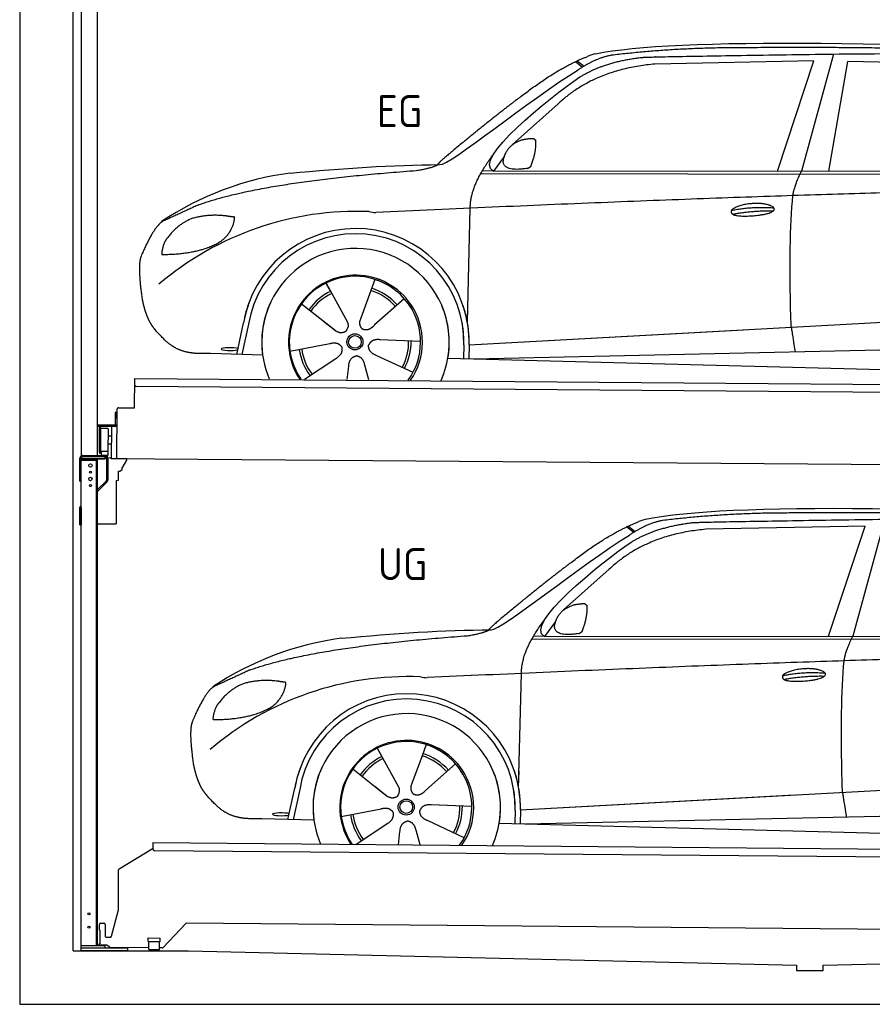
# Model space of a CAD drawing. Header units: millimetres. Extents: x -411 to 6777, y 0 to 6577.
# Tile 1 of 6: x 0 to 3183, y 0 to 3677. Entities that reach past the tile are written whole.
import ezdxf

# ---------------------------------------------------------------- set-up
doc = ezdxf.new("R2010")
doc.units = ezdxf.units.MM
for name, color, linetype, lineweight in [('car', 10, 'Continuous', 25), ('Gebäude', 7, 'Continuous', 25), ('Logo', 7, 'Continuous', 25), ('Plattform', 7, 'Continuous', 25), ('Ständer hinten', 7, 'Continuous', 25)]:
    doc.layers.add(name, color=color, linetype=linetype, lineweight=lineweight)
doc.styles.get("Standard").update_dxf_attribs({"font": 'ISOCP.SHX'})

# ---------------------------------------------------------------- blocks, each defined once
blk = doc.blocks.new('UG Plattfrom Gl550')
at = {"layer": 'Plattform'}
for p, q in [((498.1, 578.8), (498.2, 597.8)), ((498.2, 597.8), (498.3, 603.8)), ((498.3, 603.8), (5435.1, 560.7)), ((371.8, 506.3), (498.1, 583.5)), ((5429.8, 530.7), (503, 573.7)), ((368.7, 352.3), (369.4, 502.1)), ((342.2, 253.9), (368.7, 352.3)), ((297.4, 276.5), (297.6, 298.5)), ((302.6, 303.5), (314.6, 303.4)), ((319.6, 298.3), (319.2, 255.3)), ((621.4, 302.7), (535.3, 212)), ((5347, 261.5), (621.4, 302.7)), ((297.4, 276.5), (299.7, 276.5)), ((299.7, 276.5), (299.3, 225.5)), ((296.9, 220.5), (297, 225.5)), ((299.3, 225.5), (297, 225.5)), ((324.2, 250.3), (337.3, 250.2)), ((479.6, 234.9), (479.7, 247.9)), ((479.6, 234.9), (524.6, 234.5)), ((479.7, 247.9), (524.7, 247.5)), ((481.8, 204.9), (482.1, 234.9)), ((521.8, 204.6), (522.1, 234.6)), ((524.6, 234.5), (524.7, 247.5)), ((325.2, 220.3), (296.9, 220.5)), ((335.5, 213.3), (328.3, 219.2)), ((481.8, 210.9), (338.6, 212.2)), ((481.8, 204.9), (521.8, 204.6)), ((531.7, 210.5), (521.8, 210.6))]:
    blk.add_line(p, q, dxfattribs=at)
for centre, start, end in [((503.1, 578.7), 179.5, 269.5), ((374.4, 502.1), 121.4261, 179.5), ((302.6, 298.5), 89.5, 179.5), ((314.6, 298.4), 359.5, 89.5), ((324.2, 255.3), 179.5, 269.5), ((337.4, 255.2), 269.5, 344.9258), ((325.1, 215.3), 50.8402, 89.5), ((338.6, 217.2), 230.8402, 269.5), ((531.7, 215.5), 269.5, 316.4902)]:
    blk.add_arc(centre, 5, start, end, dxfattribs=at)
blk = doc.blocks.new('Palette EG Gl550')
at = {"layer": 'Plattform'}
for p, q in [((428.6, 2227), (429.5, 2337)), ((429.5, 2337), (5467.3, 2298)), ((5462.1, 2268), (434.2, 2307)), ((356.5, 2210.3), (356.1, 2164.3)), ((363.5, 2210.2), (356.5, 2210.3)), ((358.1, 2163.3), (358.5, 2210.3)), ((362.6, 2037.5), (363.6, 2222.5)), ((368.6, 2227.5), (428.6, 2227)), ((354.1, 2162.3), (292.8, 2162.8)), ((293.1, 2162.8), (293.1, 2157.8)), ((293.1, 2160.8), (355.1, 2160.3)), ((355.1, 2157.3), (293.1, 2157.8)), ((297.3, 2060.5), (298, 2154.5)), ((302, 2154.5), (301.3, 2060.5)), ((330, 2149.4), (329.3, 2065.2)), ((342.6, 2157.4), (341.7, 2037.7)), ((355.1, 2157.3), (355.1, 2160.3)), ((363.1, 2163.2), (358.1, 2163.3)), ((358.2, 2163.3), (363.1, 2163.2)), ((342.3, 2121.9), (329.8, 2122.3)), ((328.9, 2065), (303.9, 2065)), ((303.9, 2065), (303.9, 2050)), ((328.9, 2065), (303.9, 2065)), ((303.9, 2065), (303.9, 2050)), ((328.9, 2065), (328.9, 2050)), ((328.9, 2065), (328.9, 2050)), ((342.1, 2091.7), (329.5, 2091.8)), ((303.9, 2050), (328.9, 2050)), ((328.9, 2050), (303.9, 2050)), ((5465, 1998), (341.7, 2037.7))]:
    blk.add_line(p, q, dxfattribs=at)
for centre, radius, start, end in [((434.3, 2312), 5, 179.556, 269.556), ((368.6, 2222.5), 5, 89.556, 179.556), ((300, 2154.5), 2, 359.3444, 179.3444), ((302.4, 2150.4), 0.4, 179.3444, 271.7264), ((313.4, 1823.4), 326.8, 87.1681, 91.938), ((329.6, 2149.4), 0.4, 359.3444, 86.9565), ((354.1, 2164.3), 2.01, 269.7445, 359.3674), ((355.1, 2163.3), 3, 269.7663, 359.5554), ((355.1, 2163.3), 6, 269.556, 359.556), ((355.1, 2163.3), 6, 269.5566, 359.5553), ((299.3, 2060.5), 2, 179.3444, 359.3444), ((301.7, 2064.6), 0.4, 86.9623, 179.3444), ((302.7, 2073.3), 8.39, 263.3001, 278.0521), ((328.9, 2065.2), 0.4, 267.6536, 359.3444)]:
    blk.add_arc(centre, radius, start, end, dxfattribs=at)
blk = doc.blocks.new('Ständer hinten')
at = {"layer": 'Ständer hinten'}
for p, q in [((229.9, 5062), (229.9, 2048.6)), ((229.9, 5062), (289.9, 5062)), ((289.9, 2050), (289.9, 5062)), ((289.9, 4942), (312.9, 4942)), ((312.9, 4942), (312.9, 4740.7)), ((312.9, 4650.8), (312.9, 4490.8)), ((298.4, 4440.9), (289.9, 4441)), ((230, 2040), (230, 2037)), ((230, 2037), (318.9, 2037)), ((318.9, 2045), (235, 2045)), ((318.9, 2045), (318.9, 2037))]:
    blk.add_line(p, q, dxfattribs=at)
blk = doc.blocks.new('Car_EG')
at = {"layer": 'car'}
for p, q in [((3037.9, 3548.8), (2918.5, 3111.9)), ((2075.4, 3520.6), (2101.4, 3500.1)), ((2081.3, 3523.3), (2106.7, 3503.2)), ((2964.5, 3523), (2370.7, 3511.1)), ((2828.5, 3111.9), (2964.5, 3523)), ((3020.2, 3112), (3091, 3521.1)), ((3792.6, 3504.8), (3091, 3521.1)), ((2009.8, 3362.5), (1839, 3210.1)), ((1809.4, 3167), (1768.3, 3111.3)), ((1721.3, 3102.4), (4364.6, 3099.2)), ((1768.3, 3111.3), (1727, 3112.4)), ((1768.3, 3111.3), (4420.2, 3112.7)), ((1671.2, 2547.6), (1682.3, 2973.1)), ((1143.3, 2693.6), (1160.5, 2662.6)), ((1143.5, 2693.6), (1222.8, 2549.9)), ((1325.6, 2707.3), (1310.5, 2665.6)), ((1310.5, 2665.6), (1273.2, 2562.5)), ((1052.3, 2616.4), (1171, 2522.3)), ((1435.9, 2635.1), (1325, 2537)), ((1671.2, 2547.6), (1672.8, 2608.3)), ((810, 2427.3), (835.6, 2544.9)), ((854.1, 2539.5), (829.5, 2426.7)), ((1133.8, 2551.8), (1180.1, 2515.1)), ((1273.2, 2562.5), (1269.4, 2552.2)), ((1677.7, 2463), (3547.7, 2565.1)), ((1677.7, 2463), (2701.8, 2519)), ((1009, 2438.8), (1157.7, 2467.7)), ((1496.5, 2475.5), (1345.2, 2481.8)), ((907, 2424.7), (712.8, 2429.9)), ((1658.1, 2462.4), (1656.8, 2412)), ((1677.7, 2463), (1676.5, 2411.5)), ((1697, 2410.9), (3582.9, 2452.3)), ((1063.5, 2334.5), (1180.5, 2412.2)), ((1468.3, 2359.5), (1331, 2423.5)), ((1598.6, 2413.5), (3647.1, 2360.1)), ((1222.2, 2333.1), (1228.3, 2382.6)), ((1303.4, 2332.4), (1288.2, 2387.1))]:
    blk.add_line(p, q, dxfattribs=at)
for radius in [30.1, 23.6]:
    blk.add_circle((1251.5, 2473.8), radius, dxfattribs=at)
for centre, radius, start, end in [((2188.5, 3379.2), 174.5, 102.3489, 113.0153), ((1156.1, 1991.5), 1122.3, 97.5147, 123.9129), ((1259.2, 1820.1), 1141.2, 87.724, 130.3913), ((1332, 3074.5), 117.4, 256.4608, 268.6636), ((1253.6, 2472.9), 424.2, 10.1481, 170.2223), ((1253.4, 2472.7), 404.8, 358.5419, 170.499), ((1253.6, 2472.9), 350, 350.2258, 187.9239), ((1253.6, 2472.9), 250, 34.003, 143.5989), ((1251.5, 2473.8), 245, 51.7123, 188.2101), ((1251.5, 2473.8), 245, 30.221, 72.4019), ((1251.5, 2473.8), 209.6, 115.7372, 144.8747), ((1251.5, 2473.8), 200.6, 115.5705, 145.0215), ((1251.5, 2473.8), 200.6, 41.1155, 72.9111), ((1251.5, 2473.8), 209.6, 41.1302, 72.8747), ((1253.6, 2472.9), 424.2, 158.9384, 170.2223), ((1253.6, 2472.9), 350, 154.4856, 203.0931), ((1253.6, 2472.9), 350, 154.4856, 157.347), ((1253.6, 2472.9), 250, 143.5989, 213.5789), ((1251.5, 2473.8), 245, 144.4019, 214.6129), ((1253.6, 2472.9), 250, 143.5989, 147.9713), ((1251.5, 2473.8), 245, 143.0042, 147.4925), ((1251.5, 2473.8), 200.6, 41.1155, 44.3784), ((1251.5, 2473.8), 245, 324.3871, 34.5977), ((1253.6, 2472.9), 250, 325.4211, 34.003), ((1253.6, 2472.9), 250, 29.7422, 34.003), ((1253.6, 2472.9), 350, 350.2258, 23.1163), ((1253.6, 2472.9), 424.2, 358.6661, 18.6635), ((1253.6, 2472.9), 350, 335.9069, 11.3993), ((1253.6, 2472.9), 404.6, 358.5068, 9.6777), ((1253.6, 2472.9), 424.2, 358.6661, 9.1695), ((1251.5, 2473.8), 200.6, 331.5904, 1.0215), ((1251.5, 2473.8), 209.6, 331.7372, 0.8747), ((1251.5, 2473.8), 209.6, 187.7372, 216.8747), ((1251.5, 2473.8), 200.6, 187.5904, 217.0215)]:
    blk.add_arc(centre, radius, start, end, dxfattribs=at)
blk.add_ellipse((785.5, 2446.9), major_axis=(33.6, -0.3), ratio=0.157274, start_param=0.513473, end_param=5.704241, dxfattribs=at)
for points, degree in [([(2151.2, 3549.7), (2438.8, 3611.3), (3323.8, 3598), (4495.8, 3534.7)], 3), ([(2681.9, 3572.1), (2439, 3572), (2209.6, 3544.1)], 2), ([(3646, 3557.4), (3297.8, 3576.8), (2681.9, 3572.1)], 2), ([(1866.9, 3386.8), (2008, 3497.1), (2120.2, 3539.8)], 2), ([(2209.6, 3544.1), (2153.4, 3535.1), (2085, 3489.8)], 2), ([(2091.3, 3463.1), (2185.1, 3520.8), (2320.7, 3536)], 2), ([(2370.7, 3511.1), (2146.6, 3491.8), (2009.8, 3362.5)], 2), ([(1568.6, 3135.8), (1604.3, 3132), (1906.5, 3380.9), (2085, 3489.8)], 3), ([(1768.3, 3111.3), (1685.3, 3151.4), (1979.2, 3387.7), (2091.3, 3463.1)], 3), ([(1866.9, 3386.8), (1785.8, 3326.3), (1683.4, 3242.9), (1554.1, 3137.7), (1560, 3135.7)], 4), ([(1817.6, 3184.6), (1834.1, 3214.9), (1876.9, 3229)], 2), ([(1876.9, 3229), (1905.6, 3234.7), (1918.5, 3233.5)], 2), ([(1908.1, 3129.4), (1929.6, 3182.4), (1927, 3227.3)], 2), ([(1918.5, 3233.5), (1924.5, 3227.4), (1927, 3227.3)], 2), ([(1682.3, 2973.1), (1679.9, 3056.7), (1768.8, 3174)], 2), ([(1894.6, 3121.7), (1772.4, 3103), (1817.6, 3184.6)], 2), ([(1009.4, 3104.2), (1205.7, 3122.1), (1390.9, 3135.2), (1568.6, 3135.8)], 3), ([(1480.7, 3113.9), (1533.9, 3121.8), (1559.7, 3134.7)], 2), ([(1894.6, 3121.7), (1900.7, 3123.5), (1908.1, 3129.4)], 2), ([(667.1, 2985.4), (903.7, 3072), (1480.7, 3113.9)], 2), ([(2886.6, 3020), (2889.7, 3051), (2918.5, 3111.9)], 2), ([(4638.8, 3041), (3762.4, 3069.4), (1329.3, 2957.2)], 2), ([(667.1, 2985.4), (532.9, 2923.5)], 1), ([(770, 2944.2), (702.5, 2951.9), (643.1, 2934.4)], 2), ([(802.6, 2939.5), (784.9, 2941.6), (770, 2944.2)], 2), ([(2656.5, 2964.7), (2732, 2980.9), (2815.5, 2974.4)], 2), ([(2661.4, 2950.8), (2735.6, 2964.7), (2813.5, 2963.3)], 2), ([(532.9, 2923.5), (498.2, 2900.8), (453.2, 2793.7)], 2), ([(643.1, 2934.4), (590.8, 2913.7), (552.7, 2863.7)], 2), ([(752.9, 2850.7), (798.9, 2887.7), (802.6, 2939.5)], 2), ([(552.7, 2863.7), (534.5, 2843.9), (529.7, 2802.6)], 2), ([(531, 2800.3), (675.7, 2800.9), (752.9, 2850.7)], 2), ([(529.7, 2802.6), (533.1, 2802.5), (531, 2800.3)], 2), ([(453.2, 2793.7), (446.7, 2777.8), (444.7, 2749.3), (445.7, 2716.9), (456.9, 2633.7)], 4), ([(1171, 2522.3), (1194.3, 2500.4), (1217.6, 2513.8)], 2), ([(1157.7, 2467.7), (1188.4, 2476.4), (1203, 2453.9)], 2), ([(1345.2, 2481.8), (1313.5, 2485.8), (1302.5, 2461.3)], 2), ([(1180.5, 2412.2), (1208.5, 2427.6), (1203, 2453.9)], 2), ([(1331, 2423.5), (1301, 2434.5), (1302.5, 2461.3)], 2), ([(1228.3, 2382.6), (1229.5, 2414.6), (1255.5, 2421.5)], 2), ([(1288.2, 2387.1), (1282.2, 2418.5), (1255.5, 2421.5)], 2)]:
    blk.add_open_spline(points, degree=degree, dxfattribs=at)
for points, degree, knots in [([(2320.7, 3536), (2347.3, 3538), (2486.7, 3539.9), (3508.2, 3560), (4128.4, 3553.6), (4583.8, 3381), (4560.1, 3207.3)], 4, [0.0821318, 0.0821318, 0.0821318, 0.0821318, 0.0821318, 0.258851, 0.508851, 1, 1, 1, 1, 1]), ([(2880.4, 2528.7), (2879.9, 2542.3), (2879.5, 2555.6), (2879.1, 2568.8), (2873.5, 2758.7), (2876, 2909.1), (2886.6, 3020)], 3, [0, 0, 0, 0, 0.064923, 0.064923, 0.064923, 1, 1, 1, 1]), ([(2656.5, 2964.7), (2660.7, 2969.8), (2681.9, 2985.9), (2764.7, 3005.3), (2879.8, 2968.1), (2770.8, 2940.5), (2686, 2941.9), (2651.7, 2945.8), (2656.5, 2964.7)], 5, [0, 0, 0, 0, 0, 0, 0.300106, 0.500106, 0.700106, 1, 1, 1, 1, 1, 1]), ([(456.9, 2633.7), (457.7, 2629.5), (458.6, 2625.3), (459.5, 2621.1), (460.5, 2617.1), (464, 2602.3), (468, 2588.6), (472.4, 2576.1), (477.3, 2564.8)], 4, [0.4914944, 0.4914944, 0.4914944, 0.4914944, 0.4914944, 0.5422469, 0.5422469, 0.5422469, 0.5422469, 0.728655, 0.728655, 0.728655, 0.728655, 0.728655]), ([(476.9, 2565.5), (478.3, 2562.3), (479.7, 2559.2), (481.1, 2556.2), (482.6, 2553.3), (488.2, 2542.2), (494.2, 2532.8), (500.4, 2524.9), (506.9, 2517.4)], 4, [0.7288005, 0.7288005, 0.7288005, 0.7288005, 0.7288005, 0.7843928, 0.7843928, 0.7843928, 0.7843928, 1, 1, 1, 1, 1]), ([(1222.8, 2549.9), (1224.5, 2545.8), (1225.5, 2541.8), (1225.8, 2537.9), (1226.4, 2529.3), (1223.7, 2521.3), (1217.6, 2513.8)], 3, [0.2167758, 0.2167758, 0.2167758, 0.2167758, 0.4600873, 0.4600873, 0.4600873, 1, 1, 1, 1]), ([(1269.4, 2552.2), (1268.8, 2549), (1268.5, 2546), (1268.6, 2543.1), (1269, 2540.3), (1269.7, 2534.5), (1271.7, 2529.2), (1275.3, 2524.6), (1280.2, 2521.6)], 4, [0.3191838, 0.3191838, 0.3191838, 0.3191838, 0.3191838, 0.5438253, 0.5438253, 0.5438253, 0.5438253, 1, 1, 1, 1, 1]), ([(1325, 2537), (1325, 2537), (1325, 2537), (1325, 2537), (1325, 2537), (1315.9, 2527.3), (1305.2, 2517.4), (1290.9, 2515), (1280.2, 2521.6)], 4, [-0.000003, -0.000003, -0.000003, -0.000003, -0.000003, 0, 0, 0, 0, 1, 1, 1, 1, 1]), ([(712.8, 2429.9), (688.1, 2430.6), (632.5, 2427), (596.4, 2440.9), (552.8, 2466), (506.9, 2517.4)], 4, [0, 0, 0, 0, 0, 0.597866, 1, 1, 1, 1, 1]), ([(2880.4, 2528.7), (2881, 2524), (2881.7, 2519.5), (2882.4, 2515.2), (2883, 2511.2), (2883.5, 2507.3), (2884.1, 2503.5), (2888.6, 2473.3), (2892.2, 2451.2), (2894.7, 2437.2)], 3, [-0.000011, -0.000011, -0.000011, -0.000011, 0.107576, 0.107576, 0.107576, 0.206414, 0.206414, 0.206414, 1, 1, 1, 1])]:
    blk.add_open_spline(points, degree=degree, knots=knots, dxfattribs=at)
blk = doc.blocks.new('Car_147')
at = {"layer": 'car'}
for p, q in [((3229.2, 1811.5), (3109.9, 1374.6)), ((2266.8, 1783.3), (2292.7, 1762.8)), ((2272.6, 1786), (2298, 1765.9)), ((3155.8, 1785.7), (2562, 1773.8)), ((3019.9, 1374.6), (3155.8, 1785.7)), ((2201.2, 1625.2), (2030.4, 1472.8)), ((2000.7, 1429.7), (1959.6, 1374)), ((1912.6, 1365.1), (4556, 1361.9)), ((1959.6, 1374), (1918.4, 1375.1)), ((1959.6, 1374), (4611.6, 1375.4)), ((1862.5, 810.3), (1873.6, 1235.8)), ((1334.7, 956.3), (1351.9, 925.3)), ((1334.8, 956.3), (1414.2, 812.6)), ((1517, 970), (1501.9, 928.3)), ((1501.9, 928.3), (1464.5, 825.2)), ((1627.3, 897.8), (1516.3, 799.7)), ((1243.7, 879.1), (1362.3, 785)), ((1862.5, 810.3), (1864.1, 871)), ((1325.2, 814.5), (1371.4, 777.8)), ((1464.5, 825.2), (1460.7, 814.9)), ((1869, 725.7), (3739, 827.8)), ((1001.4, 690), (1027, 807.6)), ((1045.5, 802.2), (1020.9, 689.4)), ((1869, 725.7), (2893.1, 781.7)), ((1687.9, 738.2), (1536.6, 744.5)), ((1200.4, 701.5), (1349, 730.4)), ((1849.4, 725.1), (1848.1, 674.7)), ((1869, 725.7), (1867.8, 674.2)), ((1888.4, 673.6), (3774.2, 715)), ((1098.3, 687.4), (904.1, 692.6)), ((1254.9, 597.2), (1371.8, 674.9)), ((1659.6, 622.2), (1522.4, 686.2)), ((1789.9, 676.2), (3838.5, 622.8)), ((1413.6, 595.8), (1419.7, 645.3)), ((1494.8, 595.1), (1479.5, 649.8))]:
    blk.add_line(p, q, dxfattribs=at)
for radius in [30.1, 23.6]:
    blk.add_circle((1442.9, 736.5), radius, dxfattribs=at)
for centre, radius, start, end in [((2379.8, 1641.9), 174.5, 102.3489, 113.0153), ((1347.5, 254.1), 1122.3, 97.5147, 123.9129), ((1450.6, 82.8), 1141.2, 87.724, 130.3913), ((1523.4, 1337.2), 117.4, 256.4608, 268.6636), ((1445, 735.6), 424.2, 10.1481, 170.2223), ((1444.7, 735.4), 404.8, 358.5419, 170.499), ((1445, 735.6), 350, 350.2258, 187.9239), ((1442.9, 736.5), 245, 51.7123, 188.2101), ((1445, 735.6), 250, 34.003, 143.5989), ((1442.9, 736.5), 245, 30.221, 72.4019), ((1442.9, 736.5), 209.6, 115.7372, 144.8747), ((1442.9, 736.5), 200.6, 41.1155, 72.9111), ((1442.9, 736.5), 209.6, 41.1302, 72.8747), ((1445, 735.6), 424.2, 158.9384, 170.2223), ((1445, 735.6), 350, 154.4856, 203.0931), ((1445, 735.6), 350, 154.4856, 157.347), ((1445, 735.6), 250, 143.5989, 213.5789), ((1445, 735.6), 250, 143.5989, 147.9713), ((1442.9, 736.5), 245, 143.0042, 147.4925), ((1442.9, 736.5), 200.6, 115.5705, 145.0215), ((1442.9, 736.5), 245, 144.4019, 214.6129), ((1442.9, 736.5), 200.6, 41.1155, 44.3784), ((1442.9, 736.5), 245, 324.3871, 34.5977), ((1445, 735.6), 250, 325.4211, 34.003), ((1445, 735.6), 250, 29.7422, 34.003), ((1445, 735.6), 350, 350.2258, 23.1163), ((1445, 735.6), 424.2, 358.6661, 18.6635), ((1445, 735.6), 350, 335.9069, 11.3993), ((1445, 735.6), 404.6, 358.5068, 9.6777), ((1445, 735.6), 424.2, 358.6661, 9.1695), ((1442.9, 736.5), 200.6, 331.5904, 1.0215), ((1442.9, 736.5), 209.6, 331.7372, 0.8747), ((1442.9, 736.5), 209.6, 187.7372, 216.8747), ((1442.9, 736.5), 200.6, 187.5904, 217.0215)]:
    blk.add_arc(centre, radius, start, end, dxfattribs=at)
blk.add_ellipse((976.9, 709.6), major_axis=(33.6, -0.3), ratio=0.157274, start_param=0.513473, end_param=5.704241, dxfattribs=at)
for points, degree in [([(2342.5, 1812.4), (2630.1, 1874), (3515.1, 1860.7), (4687.1, 1797.4)], 3), ([(2058.2, 1649.5), (2199.3, 1759.8), (2311.6, 1802.5)], 2), ([(2401, 1806.8), (2344.7, 1797.8), (2276.3, 1752.5)], 2), ([(2873.2, 1834.8), (2630.4, 1834.7), (2401, 1806.8)], 2), ([(3837.4, 1820.1), (3489.2, 1839.5), (2873.2, 1834.8)], 2), ([(2562, 1773.8), (2337.9, 1754.5), (2201.2, 1625.2)], 2), ([(2282.7, 1725.8), (2376.5, 1783.5), (2512.1, 1798.7)], 2), ([(1760, 1398.5), (1795.6, 1394.7), (2097.9, 1643.6), (2276.3, 1752.5)], 3), ([(1959.6, 1374), (1876.6, 1414.1), (2170.6, 1650.4), (2282.7, 1725.8)], 3), ([(2058.2, 1649.5), (1977.1, 1589), (1874.8, 1505.6), (1745.4, 1400.4), (1751.4, 1398.4)], 4), ([(2009, 1447.3), (2025.5, 1477.6), (2068.2, 1491.7)], 2), ([(2068.2, 1491.7), (2096.9, 1497.4), (2109.8, 1496.2)], 2), ([(2099.5, 1392.1), (2120.9, 1445.1), (2118.3, 1490)], 2), ([(2109.8, 1496.2), (2115.9, 1490.1), (2118.3, 1490)], 2), ([(1873.6, 1235.8), (1871.3, 1319.4), (1960.2, 1436.7)], 2), ([(2086, 1384.4), (1963.8, 1365.7), (2009, 1447.3)], 2), ([(1200.7, 1366.9), (1397, 1384.8), (1582.2, 1397.9), (1760, 1398.5)], 3), ([(1672.1, 1376.6), (1725.2, 1384.5), (1751.1, 1397.4)], 2), ([(858.5, 1248.1), (1095.1, 1334.7), (1672.1, 1376.6)], 2), ([(2086, 1384.4), (2092, 1386.2), (2099.5, 1392.1)], 2), ([(3077.9, 1282.7), (3081.1, 1313.7), (3109.9, 1374.6)], 2), ([(4830.2, 1303.7), (3953.8, 1332.1), (1520.6, 1219.9)], 2), ([(858.5, 1248.1), (724.2, 1186.2)], 1), ([(2847.8, 1227.4), (2923.4, 1243.6), (3006.8, 1237.1)], 2), ([(2852.8, 1213.5), (2926.9, 1227.4), (3004.8, 1226)], 2), ([(724.2, 1186.2), (689.6, 1163.5), (644.6, 1056.4)], 2), ([(834.4, 1197.1), (782.1, 1176.4), (744.1, 1126.4)], 2), ([(961.4, 1206.9), (893.8, 1214.6), (834.4, 1197.1)], 2), ([(944.2, 1113.4), (990.3, 1150.4), (994, 1202.2)], 2), ([(994, 1202.2), (976.3, 1204.3), (961.4, 1206.9)], 2), ([(744.1, 1126.4), (725.8, 1106.6), (721.1, 1065.3)], 2), ([(722.4, 1063), (867.1, 1063.6), (944.2, 1113.4)], 2), ([(644.6, 1056.4), (638.1, 1040.5), (636, 1012), (637.1, 979.6), (648.2, 896.4)], 4), ([(721.1, 1065.3), (724.5, 1065.2), (722.4, 1063)], 2), ([(1362.3, 785), (1385.6, 763.1), (1409, 776.5)], 2), ([(1536.6, 744.5), (1504.9, 748.5), (1493.9, 724)], 2), ([(1349, 730.4), (1379.8, 739.1), (1394.4, 716.6)], 2), ([(1371.8, 674.9), (1399.8, 690.3), (1394.4, 716.6)], 2), ([(1522.4, 686.2), (1492.4, 697.2), (1493.9, 724)], 2), ([(1419.7, 645.3), (1420.9, 677.3), (1446.8, 684.2)], 2), ([(1479.5, 649.8), (1473.5, 681.2), (1446.8, 684.2)], 2)]:
    blk.add_open_spline(points, degree=degree, dxfattribs=at)
for points, degree, knots in [([(2512.1, 1798.7), (2538.6, 1800.7), (2678.1, 1802.6), (3699.5, 1822.7), (4319.8, 1816.3), (4775.2, 1643.7), (4751.5, 1470)], 4, [0.0821318, 0.0821318, 0.0821318, 0.0821318, 0.0821318, 0.258851, 0.508851, 1, 1, 1, 1, 1]), ([(2847.8, 1227.4), (2852.1, 1232.5), (2873.2, 1248.6), (2956.1, 1268), (3071.1, 1230.8), (2962.2, 1203.2), (2877.4, 1204.6), (2843.1, 1208.5), (2847.8, 1227.4)], 5, [0, 0, 0, 0, 0, 0, 0.300106, 0.500106, 0.700106, 1, 1, 1, 1, 1, 1]), ([(3071.7, 791.4), (3071.2, 805), (3070.8, 818.3), (3070.4, 831.5), (3064.8, 1021.4), (3067.3, 1171.8), (3077.9, 1282.7)], 3, [0, 0, 0, 0, 0.064923, 0.064923, 0.064923, 1, 1, 1, 1]), ([(648.2, 896.4), (649.1, 892.2), (650, 888), (650.9, 883.8), (651.9, 879.8), (655.4, 865), (659.4, 851.3), (663.8, 838.8), (668.6, 827.5)], 4, [0.4914944, 0.4914944, 0.4914944, 0.4914944, 0.4914944, 0.5422469, 0.5422469, 0.5422469, 0.5422469, 0.728655, 0.728655, 0.728655, 0.728655, 0.728655]), ([(668.3, 828.2), (669.7, 825), (671.1, 821.9), (672.5, 818.9), (673.9, 816), (679.6, 804.9), (685.5, 795.5), (691.8, 787.6), (698.3, 780.1)], 4, [0.7288005, 0.7288005, 0.7288005, 0.7288005, 0.7288005, 0.7843928, 0.7843928, 0.7843928, 0.7843928, 1, 1, 1, 1, 1]), ([(1414.2, 812.6), (1415.9, 808.5), (1416.8, 804.5), (1417.1, 800.6), (1417.8, 792), (1415.1, 784), (1409, 776.5)], 3, [0.2167758, 0.2167758, 0.2167758, 0.2167758, 0.4600873, 0.4600873, 0.4600873, 1, 1, 1, 1]), ([(1460.7, 814.9), (1460.2, 811.7), (1459.9, 808.7), (1460, 805.8), (1460.3, 803), (1461.1, 797.2), (1463.1, 791.9), (1466.6, 787.3), (1471.5, 784.3)], 4, [0.3191838, 0.3191838, 0.3191838, 0.3191838, 0.3191838, 0.5438253, 0.5438253, 0.5438253, 0.5438253, 1, 1, 1, 1, 1]), ([(904.1, 692.6), (879.5, 693.3), (823.8, 689.7), (787.8, 703.6), (744.1, 728.7), (698.3, 780.1)], 4, [0, 0, 0, 0, 0, 0.597866, 1, 1, 1, 1, 1]), ([(1516.3, 799.7), (1516.3, 799.7), (1516.3, 799.7), (1516.3, 799.7), (1516.3, 799.7), (1507.2, 790), (1496.6, 780.1), (1482.3, 777.7), (1471.5, 784.3)], 4, [-0.000003, -0.000003, -0.000003, -0.000003, -0.000003, 0, 0, 0, 0, 1, 1, 1, 1, 1]), ([(3071.7, 791.4), (3072.4, 786.7), (3073.1, 782.2), (3073.7, 777.9), (3074.3, 773.9), (3074.9, 770), (3075.5, 766.2), (3080, 736), (3083.5, 713.9), (3086, 699.9)], 3, [-0.000011, -0.000011, -0.000011, -0.000011, 0.107576, 0.107576, 0.107576, 0.206414, 0.206414, 0.206414, 1, 1, 1, 1])]:
    blk.add_open_spline(points, degree=degree, knots=knots, dxfattribs=at)
blk = doc.blocks.new('Ständer_hinten_GT185')
at = {"layer": 'Ständer hinten'}
for p, q in [((225, 1954), (225, 2040)), ((230, 200), (230, 2040)), ((319, 2037), (230, 2037)), ((230, 2032), (290, 2032)), ((235, 2050), (319, 2050)), ((319, 2045), (235, 2045)), ((285, 2032), (285, 218)), ((290, 218), (290, 2037)), ((319, 2037), (319, 2045)), ((324, 2040), (324, 1957.2)), ((329, 2040), (328.9, 1957.1)), ((341.8, 2039.5), (329, 2040.6)), ((341.8, 2037.7), (341.8, 2039.5)), ((399.8, 2037.2), (341.8, 2037.7)), ((383, 2001.9), (399.7, 2032.7)), ((399.7, 2032.7), (399.8, 2037.2)), ((369, 1957), (369, 1990.5)), ((369, 1990.5), (374, 1990.5)), ((374, 1990.5), (382.9, 1997.4)), ((382.9, 1997.4), (383, 1997.8)), ((383, 1997.8), (383, 2001.9)), ((225, 1954), (230, 1954)), ((290, 1922.1), (322.5, 1953.6)), ((325.8, 1950), (290, 1915.2)), ((360, 1956.3), (369, 1957)), ((360, 1956.3), (360, 1794)), ((230, 1854.9), (225, 1854.9)), ((225, 1790), (225, 1854.9)), ((228.1, 1862.1), (230, 1864)), ((230, 1854.9), (230, 1790)), ((225, 1790), (230, 1790)), ((290, 1794), (360, 1794)), ((319, 218), (230, 218)), ((404, 210), (230, 210)), ((404, 200), (230, 200)), ((319, 210), (319, 218)), ((404, 200), (404, 210))]:
    blk.add_line(p, q, dxfattribs=at)
for centre, radius in [((264, 2012), 6.5), ((264, 1987), 3.7), ((264, 1962), 6.5), ((264, 1937), 3.7), ((258.6, 338), 3.7), ((258.6, 288), 3.7)]:
    blk.add_circle(centre, radius, dxfattribs=at)
for centre, radius, start, end in [((235, 2040), 10, 90, 180), ((235, 2040), 5, 90, 180), ((319, 2040), 10, 0.0086, 89.9915), ((319, 2040), 5, 0, 90), ((319, 1957.2), 5, 314.0428, 0), ((318.9, 1957.1), 10, 314.1186, 0), ((235, 1854.9), 10, 134.1186, 180)]:
    blk.add_arc(centre, radius, start, end, dxfattribs=at)
blk = doc.blocks.new('Gebäude_380_GT185')
at = {"layer": 'Gebäude'}
for p, q in [((0, 6050), (0, 0)), ((200, 200), (200, 5850)), ((200, 200), (630.1, 200)), ((630.1, 200), (2900, 146.1)), ((3000, 146.1), (5231.6, 200)), ((2900, 146.1), (2900, 126.1)), ((2900, 126.1), (3000, 126.1)), ((3000, 126.1), (3000, 146.1)), ((0, 0), (5900, 0))]:
    blk.add_line(p, q, dxfattribs=at)

msp = doc.modelspace()

# ---------------------------------------------------------------- block references
for name in ['Gebäude_380_GT185', 'Car_EG', 'Palette EG Gl550', 'Ständer_hinten_GT185', 'Car_147', 'UG Plattfrom Gl550']:
    msp.add_blockref(name, (0, 0))
at = {"layer": 'Ständer hinten'}
msp.add_blockref('Ständer hinten', (0, 0), dxfattribs=at)

# ---------------------------------------------------------------- texts
msp.add_text('UG', height=120).set_placement((1337.66, 1583.58))
at = {"layer": 'Logo'}
msp.add_text('EG', height=120, dxfattribs=at).set_placement((1334, 3275.32))

doc.saveas('drawing.dxf')
